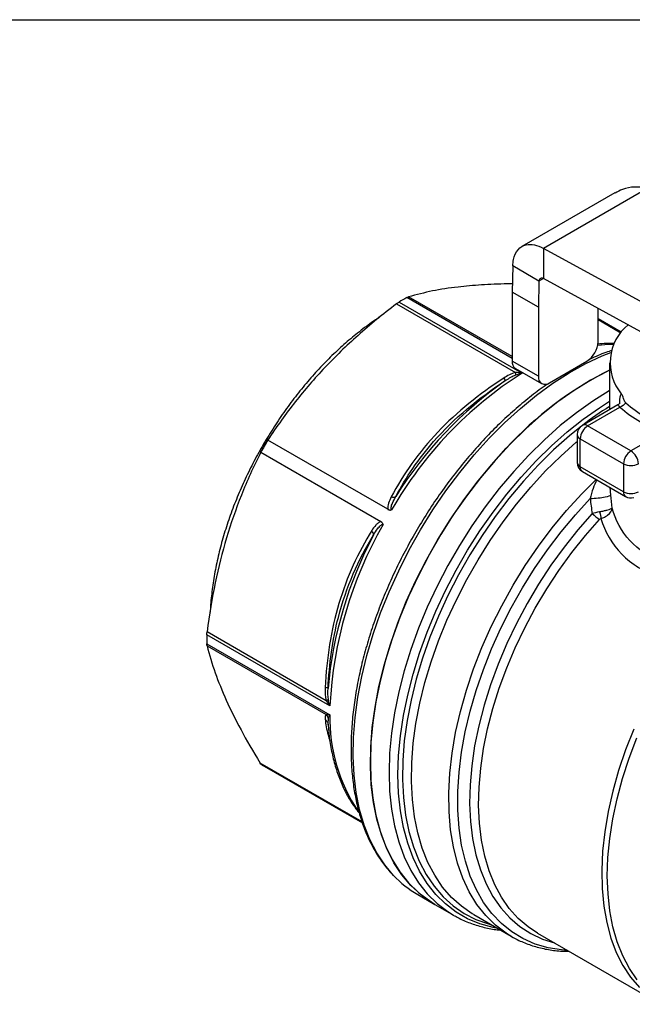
# Model space of a CAD drawing. Header units: inches. Extents: x 0.5 to 21.5, y 0.5 to 16.5.
# Tile 9 of 11: x 13.9 to 16.2, y 12.8 to 16.5. Entities that reach past the tile are written whole.
import ezdxf

# ---------------------------------------------------------------- set-up
doc = ezdxf.new("R2010")
doc.units = ezdxf.units.IN
doc.header["$LTSCALE"] = 2
doc.header["$MEASUREMENT"] = 0
doc.linetypes.add('SLD-Solid', pattern=[0])
doc.layers.add('TEXT', color=140, linetype='SLD-Solid', lineweight=25)

msp = doc.modelspace()

# ---------------------------------------------------------------- linework, layer by layer
for p, q in [((16.258, 15.8725), (15.8684, 15.6475)), ((16.135, 15.8547), (15.7885, 15.6546)), ((16.6146, 15.24), (15.8684, 15.6475)), ((15.8684, 15.6475), (15.8684, 15.535)), ((15.7546, 15.5818), (15.7523, 15.484)), ((15.852, 15.5256), (15.7546, 15.5818)), ((15.8684, 15.535), (15.852, 15.5256)), ((16.6146, 15.1275), (15.8684, 15.535)), ((15.852, 15.5256), (15.8497, 15.4278)), ((15.7523, 15.2368), (15.359, 15.4639)), ((15.7523, 15.2442), (15.3662, 15.4671)), ((15.8497, 15.4278), (15.7523, 15.484)), ((15.7523, 15.484), (15.7523, 15.2269)), ((15.3212, 15.4411), (15.765, 15.1849)), ((15.3302, 15.4472), (15.7889, 15.1824)), ((15.8497, 15.4278), (15.8497, 15.1706)), ((16.0724, 15.2992), (16.0724, 15.4236)), ((16.1588, 15.3351), (16.0724, 15.385)), ((16.0724, 15.3848), (16.1587, 15.335)), ((16.0724, 15.382), (16.1572, 15.3331)), ((15.8497, 15.1706), (15.7523, 15.2269)), ((15.7645, 15.1998), (15.862, 15.1436)), ((15.8915, 15.1465), (16.0307, 15.2269)), ((16.115, 15.2204), (16.115, 15.0462)), ((16.1456, 15.0639), (16.0138, 14.9877)), ((16.0335, 14.9858), (16.1539, 15.0553)), ((16.1521, 15.0743), (16.1521, 15.0689)), ((16.1949, 14.8926), (16.0335, 14.9858)), ((15.9941, 14.9536), (15.9941, 14.8497)), ((16.3154, 14.9621), (16.1949, 14.8926)), ((15.2886, 14.6747), (14.8412, 14.933)), ((16.0056, 14.9376), (16.1671, 14.8444)), ((16.0056, 14.8337), (16.0056, 14.9376)), ((14.8148, 14.8873), (15.2623, 14.629)), ((16.1671, 14.7404), (16.0056, 14.8337)), ((16.1671, 14.8444), (16.1671, 14.7404)), ((16.0138, 14.8156), (16.1752, 14.7224)), ((16.1198, 14.7278), (16.1177, 14.7556)), ((15.0726, 13.9419), (14.614, 14.2067)), ((15.0586, 13.9613), (14.6148, 14.2175)), ((14.614, 14.1734), (15.0726, 13.9087)), ((14.6148, 14.1656), (15.0586, 13.9094)), ((15.0645, 13.8785), (15.0653, 13.8768)), ((15.0656, 13.8718), (15.0658, 13.8756)), ((15.0658, 13.8756), (15.0667, 13.8961)), ((15.0659, 13.8738), (15.0677, 13.8536)), ((15.1925, 13.5093), (14.8124, 13.7288)), ((15.1936, 13.506), (14.8178, 13.7229)), ((14.8279, 13.7168), (15.1937, 13.5057)), ((15.3999, 13.2389), (15.4639, 13.2019)), ((15.4639, 13.2019), (15.5336, 13.1617)), ((15.5336, 13.1617), (15.5374, 13.1595)), ((15.6088, 13.1637), (15.7482, 13.0833)), ((15.7482, 13.0833), (15.7408, 13.0876)), ((15.8471, 13.0943), (16.306, 12.8295))]:
    msp.add_line(p, q)
at = {"flags": 128}
for points in [[(16.0712, 15.2868), (16.1107, 15.2901), (16.1309, 15.2905)], [(15.31, 13.3101), (15.2772, 13.3492), (15.2474, 13.3941), (15.2218, 13.4438), (15.2005, 13.4979), (15.1835, 13.5563), (15.1709, 13.6185), (15.1629, 13.6841), (15.1595, 13.753), (15.1606, 13.8245), (15.1663, 13.8985), (15.1766, 13.9743), (15.1914, 14.0517), (15.2106, 14.1301), (15.2341, 14.2092), (15.2618, 14.2885), (15.2935, 14.3675), (15.329, 14.4459), (15.3682, 14.5231), (15.4108, 14.5988), (15.4566, 14.6725), (15.5053, 14.7438), (15.5567, 14.8123), (15.6105, 14.8776), (15.6663, 14.9394), (15.7239, 14.9973), (15.7829, 15.051), (15.843, 15.1002), (15.9039, 15.1446), (15.9652, 15.184), (16.0266, 15.2181), (16.0878, 15.2468), (16.12, 15.2598)], [(16.115, 15.1932), (16.106, 15.1889), (16.0446, 15.1561), (15.9832, 15.118), (15.9222, 15.0748), (15.8619, 15.0268), (15.8025, 14.9742), (15.7446, 14.9173), (15.6883, 14.8565), (15.634, 14.792), (15.582, 14.7242), (15.5326, 14.6536), (15.486, 14.5805), (15.4426, 14.5052), (15.4025, 14.4284), (15.3661, 14.3502), (15.3334, 14.2713), (15.3047, 14.1921), (15.2801, 14.1129), (15.2598, 14.0342), (15.2439, 13.9566), (15.2325, 13.8803), (15.2256, 13.8058), (15.2234, 13.7336), (15.2256, 13.6641), (15.2325, 13.5976), (15.2439, 13.5345), (15.2598, 13.4752), (15.2801, 13.42), (15.3047, 13.3691), (15.3334, 13.323), (15.3661, 13.2818), (15.4025, 13.2458), (15.4426, 13.2152), (15.4639, 13.2019)], [(16.1143, 15.1159), (16.0529, 15.0778), (15.9919, 15.0346), (15.9315, 14.9866), (15.8722, 14.934), (15.8142, 14.8771), (15.758, 14.8162), (15.7037, 14.7518), (15.6517, 14.684), (15.6022, 14.6134), (15.5557, 14.5402), (15.5123, 14.465), (15.4722, 14.3881), (15.4357, 14.31), (15.4031, 14.2311), (15.3744, 14.1518), (15.3498, 14.0727), (15.3295, 13.994), (15.3136, 13.9163), (15.3022, 13.8401), (15.2953, 13.7656), (15.293, 13.6934), (15.2953, 13.6239), (15.3022, 13.5574), (15.3136, 13.4943), (15.3295, 13.435), (15.3498, 13.3797), (15.3744, 13.3289), (15.4031, 13.2828), (15.4357, 13.2416), (15.4722, 13.2056), (15.5123, 13.1749), (15.5336, 13.1617)], [(15.6973, 13.1126), (15.6808, 13.1158), (15.632, 13.1292), (15.586, 13.1484), (15.5431, 13.1731), (15.5035, 13.2034), (15.4674, 13.239), (15.4352, 13.2797), (15.4068, 13.3253), (15.3825, 13.3755), (15.3625, 13.43), (15.3468, 13.4887), (15.3355, 13.551), (15.3287, 13.6167), (15.3264, 13.6854), (15.3287, 13.7568), (15.3355, 13.8303), (15.3468, 13.9057), (15.3625, 13.9824), (15.3825, 14.0602), (15.4068, 14.1384), (15.4352, 14.2167), (15.4674, 14.2947), (15.5035, 14.3719), (15.5431, 14.4478), (15.586, 14.5222), (15.632, 14.5944), (15.6808, 14.6642), (15.7322, 14.7312), (15.7858, 14.7949), (15.8414, 14.855), (15.8987, 14.9112), (15.9573, 14.9632), (16.017, 15.0106), (16.0773, 15.0533), (16.115, 15.0773)], [(16.0044, 14.9802), (15.9653, 14.9484), (15.9067, 14.8961), (15.8494, 14.8396), (15.7938, 14.7791), (15.7402, 14.715), (15.6889, 14.6477), (15.6403, 14.5775), (15.5946, 14.5049), (15.552, 14.4302), (15.5128, 14.3539), (15.4773, 14.2764), (15.4456, 14.1982), (15.4179, 14.1198), (15.3943, 14.0415), (15.3751, 13.9638), (15.3603, 13.8871), (15.35, 13.812), (15.3443, 13.7388), (15.3431, 13.668), (15.3466, 13.5999), (15.3546, 13.5349), (15.3672, 13.4735), (15.3842, 13.4159), (15.4056, 13.3626), (15.4312, 13.3137), (15.4609, 13.2697), (15.4946, 13.2306), (15.532, 13.1969), (15.5729, 13.1685), (15.6171, 13.1459), (15.6643, 13.1289), (15.6736, 13.1263)], [(14.8429, 14.9384), (14.817, 14.8938), (14.8128, 14.8863)], [(15.4639, 13.2019), (15.4531, 13.2084), (15.4122, 13.2376), (15.3748, 13.2723), (15.3412, 13.3122), (15.3115, 13.3571), (15.2859, 13.4068), (15.2645, 13.461), (15.2475, 13.5193), (15.235, 13.5815), (15.2269, 13.6472), (15.2235, 13.716), (15.2246, 13.7876), (15.2304, 13.8615), (15.2407, 13.9373), (15.2554, 14.0147), (15.2746, 14.0932), (15.2981, 14.1722), (15.3258, 14.2515), (15.3575, 14.3306), (15.3931, 14.4089), (15.4322, 14.4862), (15.4748, 14.5618), (15.5206, 14.6355), (15.5694, 14.7068), (15.6207, 14.7753), (15.6745, 14.8407), (15.7303, 14.9025)], [(15.6088, 13.1637), (15.6035, 13.1669), (15.5631, 13.1948), (15.5262, 13.2282), (15.4929, 13.2667), (15.4635, 13.3103), (15.4382, 13.3585), (15.4171, 13.4112), (15.4003, 13.4681), (15.3879, 13.5288), (15.3799, 13.5929), (15.3765, 13.6602), (15.3777, 13.7302), (15.3833, 13.8025), (15.3935, 13.8767), (15.4081, 13.9524), (15.4271, 14.0291), (15.4504, 14.1065), (15.4777, 14.184), (15.5091, 14.2612), (15.5442, 14.3378), (15.5829, 14.4131), (15.6249, 14.4869), (15.6701, 14.5587), (15.7181, 14.628), (15.7688, 14.6945), (15.8217, 14.7578), (15.8766, 14.8176), (15.9332, 14.8734), (15.9912, 14.925), (15.9941, 14.9275)], [(15.7408, 13.0876), (15.7303, 13.0942), (15.69, 13.1246), (15.6535, 13.1606), (15.6208, 13.202), (15.5923, 13.2485), (15.5681, 13.2999), (15.5484, 13.3558), (15.5332, 13.4159), (15.5227, 13.4798), (15.5169, 13.5473), (15.5159, 13.6177), (15.5197, 13.6908), (15.5282, 13.7661), (15.5414, 13.8431), (15.5593, 13.9214), (15.5816, 14.0005), (15.6083, 14.0799), (15.6392, 14.1592), (15.6742, 14.2378), (15.713, 14.3154), (15.7553, 14.3914), (15.801, 14.4653), (15.8498, 14.5368), (15.9013, 14.6054), (15.9552, 14.6707), (16.0113, 14.7323), (16.0652, 14.786)], [(15.958, 13.0303), (15.9365, 13.032), (15.8857, 13.0401), (15.8375, 13.0542), (15.7923, 13.0742), (15.7503, 13.0998), (15.7117, 13.1311), (15.6768, 13.1677), (15.6458, 13.2095), (15.6188, 13.2563), (15.5961, 13.3077), (15.5777, 13.3634), (15.5638, 13.4231), (15.5545, 13.4866), (15.5498, 13.5532), (15.5497, 13.6228), (15.5542, 13.6949), (15.5634, 13.769), (15.5771, 13.8448), (15.5953, 13.9217), (15.6179, 13.9993), (15.6447, 14.0771), (15.6755, 14.1548), (15.7103, 14.2317), (15.7488, 14.3076), (15.7907, 14.3819), (15.8358, 14.4541), (15.8839, 14.5239), (15.9346, 14.5909), (15.9877, 14.6546), (16.0428, 14.7146)], [(16.0505, 14.6587), (15.9969, 14.5979), (15.9455, 14.5335), (15.8966, 14.4661), (15.8506, 14.3961), (15.8076, 14.3238), (15.7679, 14.2496), (15.7318, 14.1742), (15.6996, 14.0978), (15.6713, 14.021), (15.6472, 13.9443), (15.6274, 13.8681), (15.6121, 13.7928), (15.6013, 13.719), (15.5951, 13.6471), (15.5936, 13.5775), (15.5967, 13.5107), (15.6044, 13.4471), (15.6167, 13.3869), (15.6336, 13.3307), (15.6548, 13.2788), (15.6803, 13.2315), (15.7099, 13.189), (15.7435, 13.1516), (15.7808, 13.1196), (15.8216, 13.0932), (15.8657, 13.0724), (15.9096, 13.0583)], [(15.8471, 13.0943), (15.8113, 13.118), (15.7746, 13.1496), (15.7415, 13.1866), (15.7123, 13.2285), (15.6872, 13.2753), (15.6663, 13.3266), (15.6497, 13.3821), (15.6376, 13.4414), (15.63, 13.5043), (15.627, 13.5702), (15.6286, 13.6389), (15.6347, 13.7098), (15.6454, 13.7827), (15.6605, 13.8569), (15.68, 13.9321), (15.7038, 14.0078), (15.7317, 14.0836), (15.7636, 14.1589), (15.7992, 14.2334), (15.8383, 14.3065), (15.8808, 14.3779), (15.9262, 14.447), (15.9745, 14.5135), (16.0251, 14.5769), (16.078, 14.637)], [(16.2055, 13.8552), (16.1751, 13.7781), (16.1489, 13.7009), (16.1271, 13.6239), (16.1098, 13.5478), (16.0971, 13.4729), (16.0891, 13.3998), (16.0858, 13.3289), (16.0873, 13.2607), (16.0936, 13.1956), (16.1046, 13.134), (16.1202, 13.0763), (16.1404, 13.0229), (16.1649, 12.9741), (16.1938, 12.9302), (16.2267, 12.8915)], [(16.218, 12.9205), (16.1892, 12.963), (16.1645, 13.0103), (16.144, 13.0621), (16.1279, 13.118), (16.1164, 13.1779), (16.1094, 13.2412), (16.1069, 13.3076), (16.1091, 13.3766), (16.116, 13.448), (16.1273, 13.5211), (16.1432, 13.5956), (16.1635, 13.671), (16.188, 13.7468), (16.2167, 13.8225)]]:
    msp.add_lwpolyline(points, dxfattribs=at)
for centre, radius, start, end in [((15.8316, 14.612), 0.9742, 119.0198, 120.9748), ((16.2993, 15.2215), 0.182, 129.2029, 219.6018), ((15.9818, 15.3033), 0.0908, 302.6055, 357.3945), ((15.7804, 15.2233), 0.0283, 172.7442, 235.9436), ((16.5882, 13.9331), 1.4832, 122.6111, 150.0722), ((16.6967, 14.0238), 1.3061, 116.446, 137.7224), ((15.8752, 15.1665), 0.0258, 170.786, 309.2033), ((16.5859, 13.933), 1.4933, 125.0212, 148.0779), ((16.7731, 14.0041), 1.2424, 121.9826, 127.5955), ((16.4698, 15.4161), 0.4795, 228.7934, 251.212), ((16.4758, 15.4138), 0.4551, 228.7934, 251.212), ((16.0335, 14.9536), 0.0394, 119.9973, 180), ((16.0661, 14.9348), 0.0605, 122.6055, 177.3945), ((16.0219, 14.9697), 0.0198, 54.3824, 114.3071), ((16.0138, 14.9556), 0.0198, 185.6948, 245.6253), ((16.3778, 14.0154), 1.7897, 149.1567, 150.8433), ((16.2275, 14.8416), 0.0605, 122.6055, 177.3945), ((16.1623, 14.8416), 0.0605, 2.6055, 57.3945), ((16.0335, 14.8497), 0.0394, 180, 240.0027), ((16.0138, 14.8517), 0.0198, 185.6948, 245.6253), ((16.0255, 14.8318), 0.02, 174.669, 234.0188), ((16.1949, 14.8981), 0.0605, 242.6097, 297.3903), ((16.1865, 14.7384), 0.0195, 173.8462, 234.8417), ((16.1949, 14.7942), 0.0605, 242.6097, 297.3903), ((16.1949, 14.7565), 0.0394, 240.0027, 284.9958), ((16.565, 13.8712), 1.494, 150.0286, 177.287), ((16.5534, 13.8763), 1.4935, 151.9225, 174.9773), ((15.5882, 14.1901), 0.9744, 179.0226, 180.9774), ((15.6919, 13.895), 0.6194, 178.7366, 213.7892), ((15.0002, 14.0153), 0.3446, 238.0402, 240.0026), ((15.5997, 13.5833), 0.3982, 223.3262, 239.887)]:
    msp.add_arc(centre, radius, start, end)
for points, knots in [([(16.258, 15.8725), (16.2417, 15.8744), (16.209, 15.8783), (16.1669, 15.8712), (16.1447, 15.8585), (16.1357, 15.8534)], [0, 0, 0, 0, 0.373968, 0.74652, 1, 1, 1, 1]), ([(15.7546, 15.5818), (15.7547, 15.5902), (15.7555, 15.5982), (15.76, 15.6206), (15.7658, 15.6331), (15.7822, 15.6521), (15.7927, 15.6583), (15.8142, 15.6629), (15.8244, 15.6627), (15.846, 15.6582), (15.8572, 15.6539), (15.8684, 15.6475)], [0, 0, 0, 0, 0.0780023, 0.0780023, 0.2342995, 0.2342995, 0.3905886, 0.3905886, 0.510228, 0.510228, 0.6298669, 0.6298669, 0.6298669, 0.6298669]), ([(15.8684, 15.535), (15.8664, 15.536), (15.8644, 15.5365), (15.8606, 15.5366), (15.8589, 15.5362), (15.8559, 15.5344), (15.8546, 15.5331), (15.8528, 15.5298), (15.8523, 15.5278), (15.852, 15.5256)], [0, 0, 0, 0, 0.01979334, 0.01979334, 0.03957646, 0.03957646, 0.05935957, 0.05935957, 0.07929409, 0.07929409, 0.07929409, 0.07929409]), ([(15.753, 15.5148), (15.7468, 15.5148), (15.7061, 15.5151), (15.6375, 15.5118), (15.5432, 15.5037), (15.4512, 15.4895), (15.3951, 15.4747), (15.3662, 15.4671)], [0, 0, 0, 0, 0.039726, 0.258699, 0.472646, 0.728385, 1, 1, 1, 1]), ([(15.3212, 15.4411), (15.2689, 15.4014), (15.2215, 15.3624), (15.1332, 15.2837), (15.0924, 15.2441), (15.0151, 15.1623), (14.9786, 15.1201), (14.9083, 15.0309), (14.8745, 14.9839), (14.8412, 14.933)], [0, 0, 0, 0, 0.25, 0.25, 0.5, 0.5, 0.75, 0.75, 1, 1, 1, 1]), ([(15.2578, 15.3901), (15.2479, 15.3838), (15.2204, 15.3662), (15.1757, 15.3324), (15.1243, 15.2895), (15.0739, 15.2424), (15.025, 15.1917), (14.9777, 15.1377), (14.9324, 15.0806), (14.8894, 15.0208), (14.8489, 14.9587), (14.8111, 14.8946), (14.7763, 14.829), (14.7447, 14.7622), (14.7164, 14.6947), (14.6917, 14.6267), (14.6707, 14.5589), (14.6536, 14.4914), (14.6402, 14.4248), (14.6314, 14.3597), (14.6269, 14.315), (14.6266, 14.2928), (14.6266, 14.2911)], [0, 0, 0, 0, 0.030354, 0.084015, 0.137666, 0.191304, 0.244932, 0.298549, 0.352157, 0.405759, 0.459357, 0.512953, 0.566549, 0.620147, 0.673749, 0.727358, 0.780976, 0.834605, 0.888248, 0.941905, 0.995579, 1, 1, 1, 1]), ([(16.132, 15.2924), (16.1222, 15.2929), (16.1024, 15.2937), (16.0816, 15.2914), (16.071, 15.2901)], [0, 0, 0, 0, 0.488161, 1, 1, 1, 1]), ([(16.1252, 15.2675), (16.1172, 15.2648), (16.09, 15.2557), (16.0598, 15.243), (16.0376, 15.2316), (16.0349, 15.2302)], [0, 0, 0, 0, 0.267203, 0.9112035, 1, 1, 1, 1]), ([(15.7205, 15.1636), (15.6304, 15.1051), (15.5463, 15.0376), (15.4395, 14.9253), (15.4072, 14.886), (15.3493, 14.8048), (15.3237, 14.763), (15.3011, 14.7208)], [0, 0, 0, 0, 0.5, 0.5, 0.75, 0.75, 1, 1, 1, 1]), ([(15.7652, 15.1757), (15.7728, 15.1785), (15.7806, 15.1807), (15.7886, 15.1824), (15.7887, 15.1824), (15.7889, 15.1824)], [-0.08206188, -0.08206188, -0.08206188, -0.08206188, -0.00160652, -0.00160652, 0, 0, 0, 0]), ([(15.8848, 15.1418), (15.879, 15.138), (15.8539, 15.1212), (15.8099, 15.0869), (15.753, 15.0392), (15.6974, 14.9872), (15.6432, 14.9316), (15.5907, 14.8726), (15.5401, 14.8104), (15.4917, 14.7455), (15.4458, 14.6781), (15.4025, 14.6086), (15.362, 14.5373), (15.3246, 14.4645), (15.2904, 14.3907), (15.2597, 14.3161), (15.2325, 14.2412), (15.209, 14.1662), (15.1893, 14.0917), (15.1736, 14.0178), (15.1619, 13.9451), (15.1543, 13.8738), (15.1508, 13.8043), (15.1515, 13.7369), (15.1564, 13.672), (15.1654, 13.6099), (15.1787, 13.5509), (15.196, 13.4954), (15.2174, 13.4437), (15.2426, 13.3958), (15.272, 13.3528), (15.2933, 13.3254), (15.3056, 13.3137), (15.306, 13.3134)], [0, 0, 0, 0, 0.010068, 0.044224, 0.078368, 0.112499, 0.146617, 0.180723, 0.21482, 0.248908, 0.282991, 0.31707, 0.351149, 0.385228, 0.41931, 0.453398, 0.487493, 0.521598, 0.555716, 0.589848, 0.623996, 0.658161, 0.692343, 0.726542, 0.760752, 0.794965, 0.829165, 0.863332, 0.897438, 0.931452, 0.965342, 0.999085, 1, 1, 1, 1]), ([(15.3185, 14.7226), (15.3563, 14.7934), (15.4648, 14.9556), (15.6277, 15.0903), (15.729, 15.1559)], [0, 0, 0, 0, 0.707436, 1.650685, 1.650685, 1.650685, 1.650685]), ([(16.176, 15.0714), (16.1732, 15.0739), (16.1716, 15.0767), (16.1691, 15.0824), (16.1682, 15.0854), (16.1655, 15.0942), (16.1634, 15.1), (16.159, 15.1055)], [0, 0, 0, 0, 0.25, 0.25, 0.5, 0.5, 1, 1, 1, 1]), ([(16.1539, 15.0553), (16.1522, 15.0579), (16.1486, 15.0631), (16.1464, 15.0649), (16.1457, 15.0639), (16.1456, 15.0638)], [0, 0, 0, 0, 0.492272, 0.988528, 1, 1, 1, 1]), ([(16.1549, 15.0714), (16.1548, 15.0715), (16.1546, 15.0719), (16.152, 15.0682), (16.1478, 15.0653), (16.1456, 15.0638)], [0, 0, 0, 0, 0.228167, 0.616447, 1, 1, 1, 1]), ([(14.8148, 14.8873), (14.7874, 14.833), (14.7636, 14.7802), (14.7215, 14.6747), (14.7031, 14.6221), (14.6709, 14.5142), (14.6571, 14.4591), (14.6331, 14.3433), (14.6231, 14.2827), (14.6148, 14.2175)], [0, 0, 0, 0, 0.25, 0.25, 0.5, 0.5, 0.75, 0.75, 1, 1, 1, 1]), ([(16.0672, 14.7848), (16.0626, 14.7742), (16.0533, 14.7529), (16.0463, 14.7275), (16.0428, 14.7146)], [0, 0, 0, 0, 0.496623, 1, 1, 1, 1]), ([(15.3011, 14.7208), (15.297, 14.7133), (15.2935, 14.7055), (15.2886, 14.6899), (15.287, 14.682), (15.2888, 14.6747)], [0, 0, 0, 0, 0.5, 0.5, 1, 1, 1, 1]), ([(15.3028, 14.6731), (15.3003, 14.6745), (15.2998, 14.6826), (15.3063, 14.7006), (15.3137, 14.7144), (15.3185, 14.7226)], [-0.2980604, -0.2980604, -0.2980604, -0.2980604, -0.2445744, -0.1894257, -0.1067025, -0.1067025, -0.1067025, -0.1067025]), ([(16.0428, 14.7146), (16.0523, 14.7152), (16.0729, 14.717), (16.1056, 14.7219), (16.1182, 14.7259), (16.1198, 14.7278)], [0, 0, 0, 0, 0.285714, 0.571429, 1, 1, 1, 1]), ([(15.2888, 14.6747), (15.2889, 14.6746), (15.2891, 14.6743), (15.29, 14.6739), (15.2912, 14.6734), (15.2928, 14.6728), (15.2952, 14.6722), (15.298, 14.672), (15.3008, 14.6724), (15.3022, 14.6729), (15.3028, 14.6731)], [0, 0, 0, 0, 0.0283347, 0.0911119, 0.1863028, 0.3098801, 0.4562721, 0.7095436, 0.8836096, 1, 1, 1, 1]), ([(16.1251, 14.6793), (16.1251, 14.6793), (16.1251, 14.6792), (16.1229, 14.6768), (16.113, 14.6727), (16.0925, 14.6677), (16.0831, 14.6659), (16.0783, 14.665)], [-0.00025301, -0.00025301, -0.00025301, -0.00025301, 0, 0, 0.02264497, 0.0301933, 0.03774162, 0.03774162, 0.03774162, 0.03774162]), ([(16.0831, 14.6402), (16.0878, 14.6417), (16.0968, 14.6455), (16.116, 14.6576), (16.1242, 14.6702), (16.1251, 14.6791), (16.1251, 14.6792), (16.1251, 14.6793)], [-0.00025301, -0.00025301, -0.00025301, -0.00025301, 0.00729532, 0.01484364, 0.03748861, 0.03748861, 0.03774162, 0.03774162, 0.03774162, 0.03774162]), ([(16.5602, 14.479), (16.4738, 14.4619), (16.329, 14.4577), (16.1815, 14.5494), (16.1369, 14.6345), (16.1251, 14.6793)], [8.561888, 8.561888, 8.561888, 8.561888, 9.326877, 9.83687, 10.33779, 10.33779, 10.33779, 10.33779]), ([(15.2623, 14.6289), (15.2587, 14.6279), (15.2554, 14.626), (15.2492, 14.6213), (15.2463, 14.6185), (15.238, 14.6094), (15.233, 14.6025), (15.2285, 14.5952)], [0, 0, 0, 0, 0.25, 0.25, 0.5, 0.5, 1, 1, 1, 1]), ([(15.2357, 14.5792), (15.2403, 14.5874), (15.2486, 14.6006), (15.2609, 14.6153), (15.2682, 14.619), (15.2708, 14.6176)], [-0.1913616, -0.1913616, -0.1913616, -0.1913616, -0.1092792, -0.0545576, 0, 0, 0, 0]), ([(15.2708, 14.6176), (15.2706, 14.6181), (15.2704, 14.6195), (15.2695, 14.6218), (15.2681, 14.624), (15.2664, 14.6259), (15.265, 14.6273), (15.2637, 14.6281), (15.2629, 14.6287), (15.2625, 14.6289), (15.2623, 14.6289)], [0, 0, 0, 0, 0.111918, 0.267051, 0.47994, 0.646063, 0.787619, 0.897084, 0.968886, 1, 1, 1, 1]), ([(16.0831, 14.6402), (16.0975, 14.5917), (16.1497, 14.4999), (16.3167, 14.3968), (16.4767, 14.3941), (16.5715, 14.4084)], [8.561888, 8.561888, 8.561888, 8.561888, 9.071881, 9.581874, 10.346863, 10.346863, 10.346863, 10.346863]), ([(15.2285, 14.5952), (15.178, 14.5139), (15.1357, 14.4224), (15.0912, 14.2741), (15.0797, 14.2227), (15.0629, 14.1178), (15.0576, 14.0642), (15.0548, 14.0106)], [0, 0, 0, 0, 0.5, 0.5, 0.75, 0.75, 1, 1, 1, 1]), ([(15.0656, 14.007), (15.0703, 14.0974), (15.0985, 14.3072), (15.1791, 14.4884), (15.2357, 14.5792)], [0, 0, 0, 0, 0.707444, 1.650702, 1.650702, 1.650702, 1.650702]), ([(14.6148, 14.1656), (14.623, 14.1321), (14.633, 14.099), (14.6567, 14.032), (14.6704, 13.9981), (14.7022, 13.9277), (14.7203, 13.8913), (14.7619, 13.814), (14.7854, 13.7731), (14.8124, 13.7288)], [0, 0, 0, 0, 0.25, 0.25, 0.5, 0.5, 0.75, 0.75, 1, 1, 1, 1]), ([(15.0726, 13.9419), (15.0726, 13.942), (15.0725, 13.9422), (15.07, 13.9499), (15.068, 13.9579), (15.0667, 13.9657)], [-0.00160954, -0.00160954, -0.00160954, -0.00160954, 0, 0, 0.08045236, 0.08045236, 0.08045236, 0.08045236]), ([(15.0548, 13.8921), (15.0563, 13.8907), (15.0594, 13.8881), (15.0627, 13.8834), (15.0639, 13.88), (15.0644, 13.8785)], [0, 0, 0, 0, 0.353538, 0.707247, 1, 1, 1, 1]), ([(15.0548, 13.8921), (15.0572, 13.8734), (15.0605, 13.8484), (15.0702, 13.8188), (15.0727, 13.8113)], [0, 0, 0, 0, 0.74369, 1, 1, 1, 1]), ([(15.0667, 13.8961), (15.068, 13.8998), (15.07, 13.904), (15.0725, 13.9085), (15.0726, 13.9086), (15.0726, 13.9087)], [-0.08206181, -0.08206181, -0.08206181, -0.08206181, -0.00159889, -0.00159889, 0, 0, 0, 0]), ([(15.0677, 13.8536), (15.0682, 13.846), (15.0704, 13.8179), (15.0784, 13.7723), (15.0918, 13.717), (15.1096, 13.6654), (15.1314, 13.6177), (15.1554, 13.5762), (15.1739, 13.5527), (15.1823, 13.542)], [0, 0, 0, 0, 0.060085, 0.221937, 0.383682, 0.545168, 0.706202, 0.866568, 1, 1, 1, 1]), ([(15.538, 13.1598), (15.5418, 13.1575), (15.5596, 13.1466), (15.5942, 13.1321), (15.6417, 13.117), (15.6798, 13.1087), (15.7024, 13.107), (15.7078, 13.1066)], [0, 0, 0, 0, 0.075459, 0.354125, 0.632886, 0.912542, 1, 1, 1, 1]), ([(15.7405, 13.0885), (15.7437, 13.0863), (15.7603, 13.0752), (15.7933, 13.0601), (15.8392, 13.0434), (15.8878, 13.0326), (15.9292, 13.0271), (15.9549, 13.0273), (15.9632, 13.0273)], [0, 0, 0, 0, 0.050247, 0.261791, 0.473257, 0.685237, 0.898311, 1, 1, 1, 1])]:
    msp.add_open_spline(points, degree=3, knots=knots)
for points in [[(15.359, 15.4639), (15.3618, 15.4654), (15.3642, 15.4665), (15.3662, 15.4671)], [(15.3212, 15.4411), (15.3244, 15.4435), (15.3274, 15.4456), (15.3302, 15.4472)], [(15.765, 15.1849), (15.7491, 15.181), (15.7343, 15.1725), (15.7205, 15.1636)], [(15.7205, 15.1636), (15.7247, 15.1584), (15.7279, 15.1556), (15.729, 15.1559)], [(15.729, 15.1559), (15.7409, 15.1638), (15.7535, 15.1713), (15.7652, 15.1757)], [(15.7652, 15.1757), (15.7655, 15.1777), (15.7655, 15.1809), (15.765, 15.1849)], [(15.7889, 15.1824), (15.7808, 15.1839), (15.7727, 15.1847), (15.765, 15.1849)], [(16.159, 15.1054), (16.1545, 15.0998), (16.1521, 15.0888), (16.1521, 15.0743)], [(16.176, 15.0714), (16.17, 15.0641), (16.162, 15.0583), (16.1539, 15.0553)], [(15.3011, 14.7208), (15.3086, 14.7192), (15.3151, 14.7199), (15.3185, 14.7226)], [(16.1251, 14.6793), (16.1231, 14.6955), (16.1213, 14.7117), (16.1198, 14.7278)], [(16.0428, 14.7146), (16.0449, 14.696), (16.0475, 14.6773), (16.0505, 14.6587)], [(16.0783, 14.665), (16.068, 14.6632), (16.0581, 14.6609), (16.0505, 14.6587)], [(16.0505, 14.6587), (16.0591, 14.65), (16.0693, 14.642), (16.078, 14.637)], [(16.0783, 14.665), (16.0805, 14.6561), (16.0822, 14.6473), (16.0831, 14.6402)], [(16.078, 14.637), (16.0793, 14.6384), (16.0811, 14.6397), (16.0831, 14.6402)], [(15.2357, 14.5792), (15.2364, 14.5835), (15.2337, 14.5894), (15.2285, 14.5952)], [(14.614, 14.2067), (14.614, 14.21), (14.6143, 14.2136), (14.6148, 14.2175)], [(14.6148, 14.1656), (14.6143, 14.1676), (14.614, 14.1702), (14.614, 14.1734)], [(15.0548, 14.0106), (15.0539, 13.9942), (15.054, 13.977), (15.0586, 13.9613)], [(15.0656, 14.007), (15.0654, 14.0082), (15.0614, 14.0095), (15.0548, 14.0106)], [(15.0667, 13.9657), (15.0646, 13.9781), (15.0648, 13.9927), (15.0656, 14.007)], [(15.0667, 13.9657), (15.0651, 13.9645), (15.0623, 13.9629), (15.0586, 13.9613)], [(15.0586, 13.9613), (15.0626, 13.9547), (15.0674, 13.9481), (15.0726, 13.9419)], [(15.0586, 13.9094), (15.054, 13.9066), (15.0539, 13.8996), (15.0548, 13.8921)], [(15.0726, 13.9087), (15.0674, 13.9086), (15.0626, 13.9088), (15.0586, 13.9094)], [(15.0667, 13.8961), (15.0651, 13.9011), (15.0623, 13.9057), (15.0586, 13.9094)], [(14.8178, 13.7229), (14.8158, 13.7241), (14.814, 13.7261), (14.8124, 13.7288)]]:
    msp.add_open_spline(points, degree=3)
at = {"layer": 'TEXT'}
msp.add_line((0.5, 16.5), (21.5, 16.5), dxfattribs=at)

doc.saveas('drawing.dxf')
